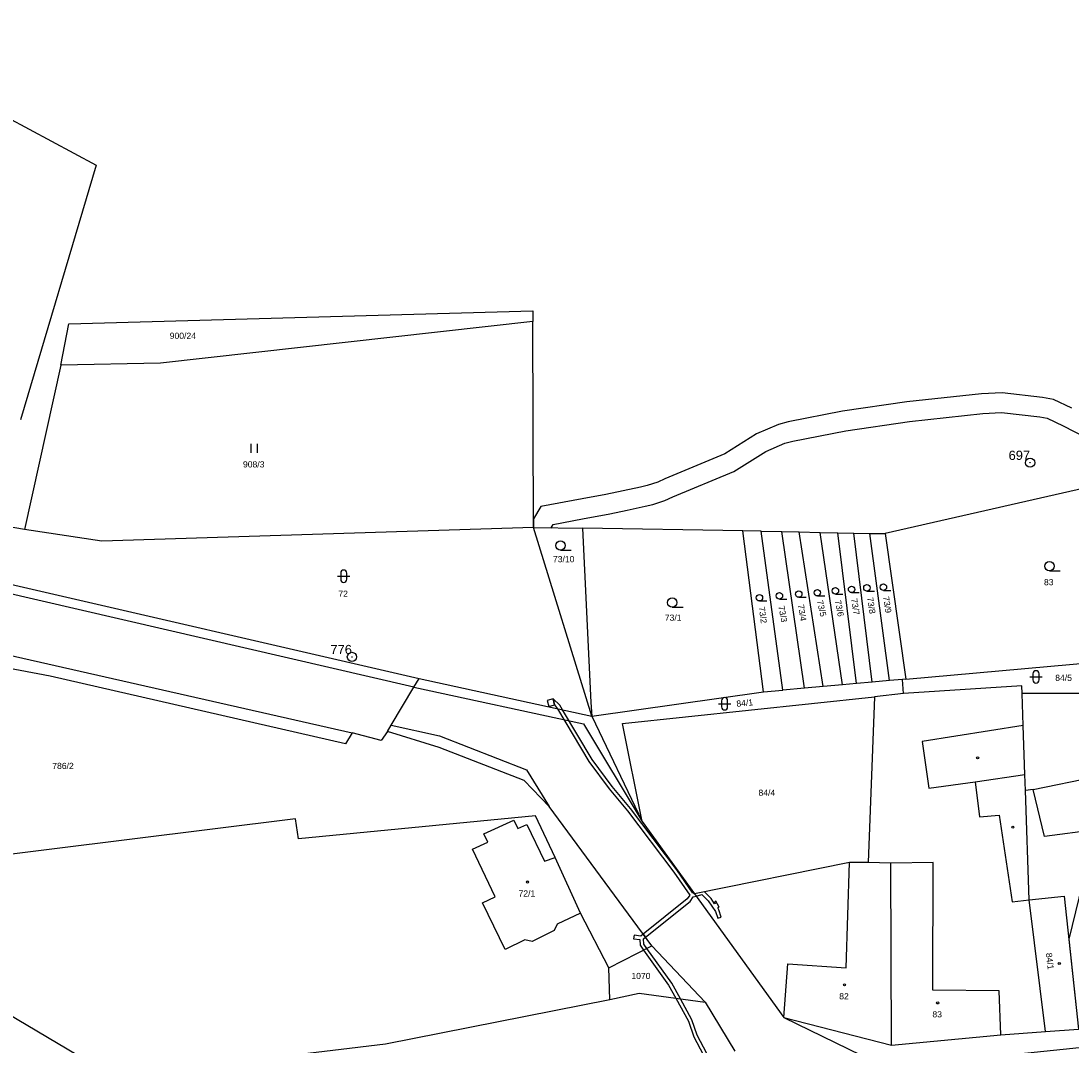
# Model space of a CAD drawing. Header units: metres. Extents: x -747283 to -746243, y -1022515 to -1021544.
# Tile 17 of 43: x -747016 to -746846, y -1021726 to -1021559. Entities that reach past the tile are written whole.
import ezdxf
from ezdxf.enums import TextEntityAlignment as Align

# ---------------------------------------------------------------- set-up
doc = ezdxf.new("R2010")
doc.units = ezdxf.units.M
doc.header["$MEASUREMENT"] = 0
for name, color, linetype in [('101', 251, 'CONTINUOUS'), ('1016', 251, 'CONTINUOUS'), ('18', 251, 'CONTINUOUS'), ('21800', 251, 'CONTINUOUS'), ('21900', 251, 'CONTINUOUS'), ('21999', 251, 'CONTINUOUS'), ('23700', 251, 'CONTINUOUS'), ('304', 251, 'CONTINUOUS'), ('306', 251, 'CONTINUOUS'), ('316', 251, 'CONTINUOUS'), ('402', 251, 'CONTINUOUS'), ('404', 251, 'CONTINUOUS')]:
    doc.layers.add(name, color=color, linetype=linetype)
doc.styles.add('Arial', font='arial.ttf', dxfattribs={"height": 1})
doc.styles.get("Standard").update_dxf_attribs({"font": 'arial.ttf'})

# ---------------------------------------------------------------- blocks, each defined once
blk = doc.blocks.new('4_02$0')
at = {"layer": '404', "linetype": 'Continuous'}
blk.add_circle((-0.01, 0), 0.175, dxfattribs=at)
blk = doc.blocks.new('3_06$3')
at = {"layer": '306', "linetype": 'Continuous'}
for p, q in [((-0.51, 0), (-0.51, 1.5)), ((0.49, 0), (0.49, 1.5))]:
    blk.add_line(p, q, dxfattribs=at)
blk = doc.blocks.new('3_04$4')
at = {"layer": '304', "linetype": 'Continuous'}
blk.add_line((0.01, 0), (1.76, 0), dxfattribs=at)
blk.add_circle((0.01, 0.75), 0.75, dxfattribs=at)
blk = doc.blocks.new('3_16$6')
at = {"layer": '316', "linetype": 'Continuous'}
for p, q in [((-1, 1), (1, 1)), ((-0.5, 1.5), (-0.5, 0.5)), ((0.5, 0.5), (0.5, 1.5))]:
    blk.add_line(p, q, dxfattribs=at)
for centre, start, end in [((0, 1.5), 0, 180), ((0, 0.5), 180, 359.9879)]:
    blk.add_arc(centre, 0.5, start, end, dxfattribs=at)
blk = doc.blocks.new('1_01$20')
at = {"layer": '101', "linetype": 'Continuous'}
for radius in [0.75, 0.03]:
    blk.add_circle((0, 0), radius, dxfattribs=at)

msp = doc.modelspace()

# ---------------------------------------------------------------- linework, layer by layer
at = {"layer": '21800'}
for p, q in [((-746952.39, -1021667.21), (-747021.71, -1021651.19)), ((-747020.03, -1021661.56), (-746962.44, -1021674.6)), ((-746952.39, -1021667.21), (-746924.84, -1021673.15)), ((-746956.1, -1021673.36), (-746948.24, -1021675.1)), ((-746924.84, -1021673.15), (-746915.3, -1021689.05)), ((-746853.4, -1021673.41), (-746869.82, -1021676.02)), ((-746948.24, -1021675.1), (-746934.07, -1021680.65)), ((-746869.82, -1021676.02), (-746868.71, -1021683.64)), ((-746934.07, -1021680.65), (-746930.42, -1021686.58)), ((-746861.21, -1021682.59), (-746853.12, -1021681.42)), ((-746868.71, -1021683.64), (-746861.21, -1021682.59)), ((-746861.21, -1021682.59), (-746860.46, -1021688.3)), ((-746860.46, -1021688.3), (-746857.3, -1021687.99)), ((-746857.3, -1021687.99), (-746855.2, -1021702.1)), ((-746941.02, -1021691.01), (-746936.14, -1021688.81)), ((-746936.14, -1021688.81), (-746935.51, -1021690.19)), ((-746935.51, -1021690.19), (-746934.02, -1021689.52)), ((-746934.02, -1021689.52), (-746931.17, -1021695.5)), ((-746940.39, -1021692.38), (-746941.02, -1021691.01)), ((-746942.88, -1021693.5), (-746940.39, -1021692.38)), ((-746939.19, -1021701.27), (-746942.88, -1021693.5)), ((-746931.17, -1021695.5), (-746929.46, -1021694.89)), ((-746882.13, -1021712.83), (-746881.59, -1021695.7)), ((-746867.99, -1021695.7), (-746874.87, -1021695.82)), ((-746868.04, -1021716.45), (-746867.99, -1021695.7)), ((-746941.24, -1021702.25), (-746939.19, -1021701.27)), ((-746855.2, -1021702.1), (-746852.43, -1021701.74)), ((-746852.43, -1021701.74), (-746846.75, -1021701.17)), ((-746846.75, -1021701.17), (-746844.42, -1021722.75)), ((-746937.56, -1021709.81), (-746941.24, -1021702.25)), ((-746925.3, -1021703.9), (-746929.1, -1021705.73)), ((-746929.59, -1021706.74), (-746933.2, -1021708.52)), ((-746929.1, -1021705.73), (-746929.59, -1021706.74)), ((-746934.35, -1021708.26), (-746937.56, -1021709.81)), ((-746933.2, -1021708.52), (-746934.35, -1021708.26)), ((-746892.28, -1021720.88), (-746891.64, -1021712.15)), ((-746891.64, -1021712.15), (-746882.13, -1021712.83)), ((-746857.28, -1021716.56), (-746868.04, -1021716.45)), ((-746857.01, -1021723.71), (-746857.28, -1021716.56))]:
    msp.add_line(p, q, dxfattribs=at)
at = {"layer": '21900'}
for p, q in [((-746933.05, -1021606.05), (-746933.05, -1021607.77)), ((-746932.98, -1021641.24), (-746933.05, -1021607.77)), ((-747009.74, -1021614.9), (-747015.67, -1021641.56)), ((-747015.67, -1021641.56), (-747021.31, -1021640.63)), ((-746923.46, -1021671.92), (-746932.98, -1021641.24)), ((-746932.98, -1021641.24), (-746924.99, -1021641.37)), ((-746898.95, -1021641.79), (-746924.99, -1021641.37)), ((-746895.59, -1021667.95), (-746898.95, -1021641.79)), ((-746895.95, -1021641.85), (-746898.95, -1021641.79)), ((-746895.95, -1021641.85), (-746892.6, -1021641.92)), ((-746892.6, -1021641.92), (-746889.78, -1021641.98)), ((-746889.78, -1021641.98), (-746886.36, -1021642.05)), ((-746886.36, -1021642.05), (-746883.53, -1021642.11)), ((-746883.53, -1021642.11), (-746880.89, -1021642.16)), ((-746880.89, -1021642.16), (-746878.31, -1021642.21)), ((-746878.31, -1021642.21), (-746875.79, -1021642.26)), ((-746875.79, -1021642.26), (-746872.48, -1021665.9)), ((-747021.28, -1021649.72), (-746951.51, -1021665.77)), ((-746951.51, -1021665.77), (-746923.46, -1021671.92)), ((-746875.12, -1021666.13), (-746877.9, -1021666.38)), ((-746873.02, -1021665.94), (-746875.12, -1021666.13)), ((-746872.48, -1021665.9), (-746873.02, -1021665.94)), ((-746872.82, -1021668.21), (-746873.02, -1021665.94)), ((-746895.59, -1021667.95), (-746892.42, -1021667.67)), ((-746888.94, -1021667.36), (-746892.42, -1021667.67)), ((-746885.89, -1021667.09), (-746888.94, -1021667.36)), ((-746882.77, -1021666.81), (-746885.89, -1021667.09)), ((-746880.45, -1021666.61), (-746882.77, -1021666.81)), ((-746877.9, -1021666.38), (-746880.45, -1021666.61)), ((-746923.46, -1021671.92), (-746895.59, -1021667.95)), ((-746877.56, -1021668.79), (-746878.59, -1021695.71)), ((-746872.82, -1021668.21), (-746877.56, -1021668.79)), ((-746923.46, -1021671.92), (-746915.3, -1021689.05)), ((-746948.31, -1021677), (-746956.69, -1021674.39)), ((-746934.49, -1021682.39), (-746948.31, -1021677)), ((-746851.76, -1021683.82), (-746836.35, -1021680.7)), ((-746851.76, -1021683.82), (-746853.03, -1021684.01)), ((-746915.3, -1021689.05), (-746906.8, -1021700.8)), ((-746906.8, -1021700.8), (-746892.28, -1021720.88)), ((-746920.73, -1021712.82), (-746913.71, -1021709.26)), ((-746913.71, -1021709.26), (-746905.08, -1021718.41)), ((-746920.53, -1021717.94), (-746920.73, -1021712.82)), ((-747023.64, -1021717.16), (-747005.55, -1021727.89)), ((-746905.08, -1021718.41), (-746900.23, -1021726.33)), ((-746892.28, -1021720.88), (-746874.77, -1021725.38))]:
    msp.add_line(p, q, dxfattribs=at)
for points in [[(-747047.64, -1021558.96), (-747004.03, -1021582.38), (-747016.31, -1021623.76)], [(-746933.05, -1021607.77), (-746993.54, -1021614.55), (-747009.74, -1021614.9)], [(-746825.85, -1021651.89), (-746837.97, -1021633.63), (-746875.79, -1021642.26)], [(-746932.98, -1021641.24), (-747003.11, -1021643.5), (-747015.67, -1021641.56)], [(-746924.99, -1021641.37), (-746923.62, -1021669.68), (-746923.46, -1021671.92)], [(-746956.69, -1021674.39), (-746957.73, -1021675.87), (-746962.44, -1021674.6), (-746963.49, -1021676.41), (-747011.49, -1021665.4), (-747047.4, -1021658.64)], [(-746872.48, -1021665.9), (-746841.66, -1021663.16), (-746839.1, -1021665.36)], [(-746956.69, -1021674.39), (-746956.1, -1021673.36), (-746952.39, -1021667.21), (-746951.51, -1021665.77)], [(-746853.57, -1021668.22), (-746853.62, -1021666.98), (-746872.82, -1021668.21)], [(-746915.3, -1021689.05), (-746918.52, -1021673.11), (-746877.56, -1021668.79)], [(-746853.03, -1021684.01), (-746853.12, -1021681.42), (-746853.4, -1021673.41), (-746853.57, -1021668.22)], [(-746831, -1021675.54), (-746832.55, -1021677.03), (-746838.26, -1021670.19), (-746842.95, -1021668.26), (-746853.57, -1021668.22)], [(-746836.35, -1021680.7), (-746835.2, -1021689.52), (-746841.62, -1021690.37), (-746849.92, -1021691.47), (-746851.76, -1021683.82)], [(-746913.71, -1021709.26), (-746930.42, -1021686.58), (-746934.49, -1021682.39)], [(-746849.78, -1021723.16), (-746852.43, -1021701.74), (-746853.03, -1021684.01)], [(-746920.73, -1021712.82), (-746925.3, -1021703.9), (-746929.46, -1021694.89), (-746932.61, -1021688.11), (-746971.15, -1021691.85), (-746971.62, -1021688.61), (-747025.22, -1021695.25)], [(-746878.59, -1021695.71), (-746881.59, -1021695.7), (-746906.8, -1021700.8)], [(-746874.77, -1021725.38), (-746874.87, -1021695.82), (-746878.59, -1021695.71)], [(-746920.53, -1021717.94), (-746915.78, -1021716.95), (-746905.08, -1021718.41)], [(-746990.26, -1021736.96), (-746991.25, -1021729.29), (-746956.98, -1021725.14), (-746920.53, -1021717.94)], [(-746892.28, -1021720.88), (-746875.61, -1021729), (-746778.55, -1021718.94), (-746740.03, -1021724.7), (-746706.79, -1021732.36), (-746686.54, -1021737.57), (-746652.07, -1021744.15)], [(-746849.78, -1021723.16), (-746844.42, -1021722.75), (-746841.05, -1021722.42)], [(-746874.77, -1021725.38), (-746857.01, -1021723.71), (-746849.78, -1021723.16)]]:
    msp.add_lwpolyline(points, dxfattribs=at)
at = {"layer": '21999'}
for p, q in [((-747008.48, -1021608.15), (-746933.05, -1021606.05)), ((-747009.74, -1021614.9), (-747008.48, -1021608.15)), ((-746892.42, -1021667.67), (-746895.95, -1021641.85)), ((-746888.94, -1021667.36), (-746892.6, -1021641.92)), ((-746885.89, -1021667.09), (-746889.78, -1021641.98)), ((-746882.77, -1021666.81), (-746886.36, -1021642.05)), ((-746880.45, -1021666.61), (-746883.53, -1021642.11)), ((-746877.9, -1021666.38), (-746880.89, -1021642.16)), ((-746875.12, -1021666.13), (-746878.31, -1021642.21))]:
    msp.add_line(p, q, dxfattribs=at)
at = {"layer": '23700'}
for points in [[(-746845.49, -1021621.87), (-746848.48, -1021620.46), (-746850.22, -1021620.12), (-746856.82, -1021619.38), (-746860.16, -1021619.52), (-746872.27, -1021620.85), (-746882.74, -1021622.38), (-746891.57, -1021624.09), (-746893.16, -1021624.54), (-746896.7, -1021626.06), (-746901.87, -1021629.29), (-746911.62, -1021633.34), (-746912.77, -1021633.88), (-746914.47, -1021634.42), (-746915.55, -1021634.7), (-746918.41, -1021635.28), (-746921.21, -1021635.9), (-746925.03, -1021636.62), (-746931.74, -1021637.87), (-746932.98, -1021639.87), (-746932.98, -1021641.24), (-746930.09, -1021641.29), (-746929.76, -1021640.75), (-746925, -1021639.87), (-746920.57, -1021639.04), (-746917.75, -1021638.42), (-746914.83, -1021637.82), (-746913.59, -1021637.5), (-746911.61, -1021636.86), (-746910.34, -1021636.28), (-746900.39, -1021632.15), (-746895.2, -1021628.9), (-746892.1, -1021627.56), (-746890.83, -1021627.21), (-746882.2, -1021625.54), (-746871.87, -1021624.03), (-746859.92, -1021622.72), (-746856.92, -1021622.58), (-746850.7, -1021623.28), (-746849.48, -1021623.52), (-746846.91, -1021624.75), (-746843.4, -1021626.54)], [(-746904.77, -1021726.71), (-746906.34, -1021723.76), (-746907.25, -1021721.24), (-746909.09, -1021717.86), (-746910.5, -1021715.29), (-746914.52, -1021709.67), (-746915.04, -1021708.95), (-746915.09, -1021708.09), (-746914.77, -1021707.83), (-746914.77, -1021707.83), (-746915.12, -1021707.34), (-746915.49, -1021707.64), (-746916.61, -1021707.51), (-746916.68, -1021708.1), (-746915.68, -1021708.22), (-746915.62, -1021709.15), (-746915.06, -1021709.94), (-746911, -1021715.61), (-746909.83, -1021717.76), (-746907.79, -1021721.48), (-746906.9, -1021724), (-746905.37, -1021726.87)]]:
    msp.add_lwpolyline(points, dxfattribs=at)
for points in [[(-746930.74, -1021669.35), (-746930.49, -1021670.32), (-746929.52, -1021670.07), (-746929.77, -1021669.1), (-746930.74, -1021669.35)], [(-746929.77, -1021669.1), (-746929.52, -1021670.07), (-746929.03, -1021670.7), (-746923.95, -1021679.29), (-746920.67, -1021683.75), (-746917.68, -1021687.28), (-746910.16, -1021697.25), (-746907.54, -1021701.01), (-746907.96, -1021701.62), (-746915.12, -1021707.34), (-746914.77, -1021707.83), (-746907.52, -1021702.04), (-746907, -1021701.27), (-746906.54, -1021701.15), (-746905.6, -1021700.9), (-746904.57, -1021701.91), (-746903.36, -1021703.66), (-746903.01, -1021704.74), (-746902.44, -1021704.55), (-746902.82, -1021703.38), (-746902.99, -1021703.08), (-746902.77, -1021702.96), (-746903.32, -1021701.98), (-746903.54, -1021702.11), (-746903.41, -1021702.34), (-746903.52, -1021702.42), (-746904.11, -1021701.53), (-746905.18, -1021700.47), (-746906.8, -1021700.8), (-746906.92, -1021700.63), (-746907.05, -1021700.67), (-746909.68, -1021696.89), (-746917.22, -1021686.9), (-746920.19, -1021683.37), (-746923.45, -1021678.95), (-746928.23, -1021670.87), (-746928.68, -1021670.11), (-746929.77, -1021669.1)], [(-746836.35, -1021680.7), (-746835.2, -1021689.52), (-746841.62, -1021690.37), (-746845.99, -1021708.16), (-746844.42, -1021722.75), (-746841.05, -1021722.42), (-746842.01, -1021714.73), (-746833.21, -1021689.26), (-746834.39, -1021680.31), (-746836.35, -1021680.7)]]:
    msp.add_lwpolyline(points, close=True, dxfattribs=at)

# ---------------------------------------------------------------- block references
at = {"layer": '101'}
for p in [(-746852.26, -1021630.73), (-746962.46, -1021662.29)]:
    msp.add_blockref('1_01$20', p, dxfattribs=at)
at = {"layer": '304'}
for p in [(-746928.58, -1021644.94), (-746849.13, -1021648.29), (-746910.42, -1021654.21)]:
    msp.add_blockref('3_04$4', p, dxfattribs=at)
at = {"layer": '304', "xscale": 0.7, "yscale": 0.7, "zscale": 0.7}
for p in [(-746881.27, -1021651.84), (-746878.78, -1021651.59), (-746876.11, -1021651.47), (-746896.25, -1021653.19), (-746893.01, -1021652.89), (-746889.86, -1021652.6), (-746886.84, -1021652.38), (-746883.91, -1021652.08)]:
    msp.add_blockref('3_04$4', p, dxfattribs=at)
at = {"layer": '306'}
msp.add_blockref('3_06$3', (-746978.32, -1021629.15), dxfattribs=at)
at = {"layer": '316'}
for p in [(-746963.79, -1021650.17), (-746851.31, -1021666.53), (-746901.91, -1021670.91)]:
    msp.add_blockref('3_16$6', p, dxfattribs=at)
at = {"layer": '402', "rotation": 270}
for p in [(-746860.79, -1021678.7), (-746855.07, -1021689.97)]:
    msp.add_blockref('4_02$0', p, dxfattribs=at)
at = {"layer": '404'}
for p in [(-746933.93, -1021698.87), (-746847.51, -1021712.1), (-746882.4, -1021715.58), (-746867.26, -1021718.51)]:
    msp.add_blockref('4_02$0', p, dxfattribs=at)

# ---------------------------------------------------------------- texts
at = {"layer": '1016'}
for s, p in [('697', (-746852.26, -1021630.73)), ('776', (-746962.46, -1021662.29))]:
    msp.add_text(s, height=1.5, dxfattribs=at).set_placement(p, align=Align.BOTTOM_RIGHT)
at = {"layer": '18', "style": 'Arial'}
msp.add_text('900/24', height=1, dxfattribs=at).set_placement((-746992.07, -1021610.91), align=Align.BOTTOM_LEFT)
for s, p in [('908/3', (-746978.42, -1021631)), ('83', (-746849.23, -1021650.14)), ('72', (-746963.89, -1021652.02)), ('73/1', (-746910.26, -1021655.91)), ('84/5', (-746846.82, -1021665.68)), ('786/2', (-747009.41, -1021680)), ('84/4', (-746895.04, -1021684.36)), ('72/1', (-746934.03, -1021700.72)), ('82', (-746882.5, -1021717.43)), ('83', (-746867.36, -1021720.36))]:
    msp.add_text(s, height=1, dxfattribs=at).set_placement(p, align=Align.MIDDLE_CENTER)
for s, p in [('73/10', (-746928.05, -1021647.2)), ('1070', (-746915.5, -1021714.93))]:
    msp.add_text(s, height=1, dxfattribs=at).set_placement(p, align=Align.BOTTOM_CENTER)
for s, rotation, p in [('73/8', 279, (-746879.07, -1021652.71)), ('73/9', 279, (-746876.48, -1021652.58)), ('73/2', 278, (-746896.67, -1021654.24)), ('73/3', 281, (-746893.48, -1021654.13)), ('73/4', 279, (-746890.3, -1021653.89)), ('73/5', 283, (-746887.22, -1021653.25)), ('73/6', 281, (-746884.29, -1021653.2)), ('73/7', 279, (-746881.66, -1021652.91)), ('84/1', 5, (-746899.92, -1021670.69))]:
    msp.add_text(s, height=1, rotation=rotation, dxfattribs=at).set_placement(p, align=Align.BOTTOM_LEFT)
msp.add_text('84/1', height=1, rotation=277, dxfattribs=at).set_placement((-746849.85, -1021711.82), align=Align.BOTTOM_CENTER)

doc.saveas('drawing.dxf')
